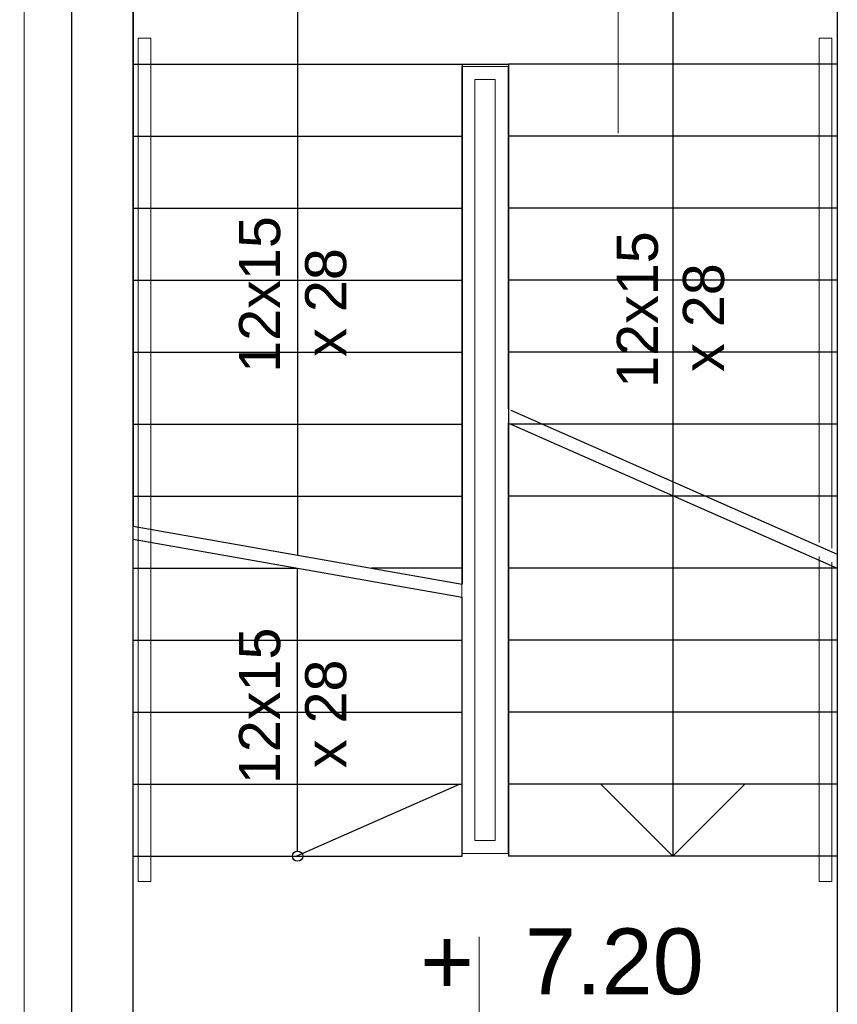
# Model space of a CAD drawing. Header units: millimetres. Extents: x -8838 to 31257, y -6224 to 3754.
# Tile 173 of 205: x 1438 to 1756, y -484 to -101. Entities that reach past the tile are written whole.
import ezdxf
from ezdxf.enums import TextEntityAlignment as Align

# ---------------------------------------------------------------- set-up
doc = ezdxf.new("R2010")
doc.units = ezdxf.units.MM
doc.header["$LTSCALE"] = 10
doc.header["$MEASUREMENT"] = 0
for name, pattern in [('rzut 2 pietra$0$ArchiTECH.PC 5. Line Type', [0.0053, 0.003, -0.001, 0.0003, -0.001]), ('rzut 2 pietra$0$ArchiTECH.PC Solid Line Type', [0]), ('SUFIT_2 PIETRO$0$ArchiTECH.PC Solid Line Type', [0])]:
    doc.linetypes.add(name, pattern=pattern)
doc.layers.add('_Etapy_opis', color=7, linetype='CONTINUOUS', lineweight=18)
doc.layers.add('IS_ARCH', color=254, linetype='CONTINUOUS', lineweight=18)
doc.layers.add('SUFIT_2 PIETRO$0$INWENTARYZACJA', color=254, linetype='CONTINUOUS')
doc.styles.add('rzut 2 pietra$0$ArchiTECHStyle1', font='arial.ttf', dxfattribs={"height": 0.16})

msp = doc.modelspace()

# ---------------------------------------------------------------- linework, layer by layer
at = {"layer": '_Etapy_opis', "color": 4}
msp.add_lwpolyline([(-776.25, 604.49), (-776.25, -3694.17), (2363.6, -3694.17), (2363.6, -1431.17), (1440, -1431.17), (1440, 604.49), (-776.25, 604.49)], dxfattribs=at)
at = {"layer": '_Etapy_opis', "color": 6}
msp.add_lwpolyline([(1440, 604.49), (1440, -1431.17), (7540.52, -1431.17), (7540.52, 604.49)], close=True, dxfattribs=at)
at = {"layer": 'IS_ARCH', "linetype": 'rzut 2 pietra$0$ArchiTECH.PC 5. Line Type'}
msp.add_line((1440, 773.48), (1440, -3818.88), dxfattribs=at)
at = {"layer": 'IS_ARCH', "linetype": 'rzut 2 pietra$0$ArchiTECH.PC Solid Line Type'}
for p, q in [((1671.09, 161.07), (1671.09, -144.89)), ((1458.36, 60.08), (1458.36, -615.92)), ((1482.36, -615.92), (1482.36, 60.08)), ((1756.36, 60.08), (1756.36, -615.92)), ((1756.36, 60), (1756.36, -607.5)), ((1482.36, 41), (1482.36, -297.64)), ((1482.36, 41), (1482.36, -297.64)), ((1756.36, 41), (1756.36, -426)), ((1756.36, 41), (1756.36, -426)), ((1546.36, -54), (1546.36, -308.92)), ((1546.36, -54), (1546.36, -308.92)), ((1692.36, -54), (1692.36, -426)), ((1692.36, -54), (1692.36, -426)), ((1484.29, -107.92), (1489.29, -107.92)), ((1484.29, -107.92), (1484.29, -435.92)), ((1489.29, -107.92), (1489.29, -435.92)), ((1749.29, -107.92), (1749.29, -304.05)), ((1749.29, -107.92), (1754.29, -107.92)), ((1754.29, -107.92), (1754.29, -306.25)), ((1482.36, -118), (1610.36, -118)), ((1482.36, -118), (1610.36, -118)), ((1610.36, -118), (1610.36, -320.21)), ((1610.36, -118), (1628.42, -118)), ((1610.36, -118), (1610.36, -320.21)), ((1610.36, -118), (1628.42, -118)), ((1628.42, -118), (1628.42, -426)), ((1628.42, -118), (1628.42, -426)), ((1756.36, -118), (1628.42, -118)), ((1756.36, -118), (1628.42, -118)), ((1610.29, -118.92), (1628.29, -118.92)), ((1610.29, -118.92), (1610.29, -424.92)), ((1628.29, -118.92), (1628.29, -252.01)), ((1615.29, -123.92), (1623.29, -123.92)), ((1615.29, -123.92), (1615.29, -419.92)), ((1623.29, -123.92), (1623.29, -260.12)), ((1482.36, -146), (1610.36, -146)), ((1482.36, -146), (1610.36, -146)), ((1756.36, -146), (1628.42, -146)), ((1756.36, -146), (1628.42, -146)), ((1482.36, -174), (1610.36, -174)), ((1482.36, -174), (1610.36, -174)), ((1756.36, -174), (1628.42, -174)), ((1756.36, -174), (1628.42, -174)), ((1482.36, -202), (1610.36, -202)), ((1482.36, -202), (1610.36, -202)), ((1756.36, -202), (1628.42, -202)), ((1756.36, -202), (1628.42, -202)), ((1482.36, -230), (1610.36, -230)), ((1482.36, -230), (1610.36, -230)), ((1756.36, -230), (1628.42, -230)), ((1756.36, -230), (1628.42, -230)), ((1629.36, -252.54), (1756.36, -308.54)), ((1482.36, -258), (1610.36, -258)), ((1482.36, -258), (1610.36, -258)), ((1623.29, -260.12), (1623.29, -419.92)), ((1628.29, -257.48), (1628.29, -424.92)), ((1756.36, -258), (1628.42, -258)), ((1756.36, -258), (1628.42, -258)), ((1629.36, -258), (1756.36, -314)), ((1482.36, -286), (1610.36, -286)), ((1482.36, -286), (1610.36, -286)), ((1756.36, -286), (1628.42, -286)), ((1756.36, -286), (1628.42, -286)), ((1482.36, -297.64), (1610.36, -320.21)), ((1482.36, -426), (1482.36, -302.72)), ((1482.36, -426), (1482.36, -302.72)), ((1482.36, -302.72), (1610.36, -325.28)), ((1749.29, -309.51), (1749.29, -435.92)), ((1754.29, -311.72), (1754.29, -435.92)), ((1482.36, -314), (1546.36, -314)), ((1546.36, -424), (1546.36, -314)), ((1546.36, -424), (1546.36, -314)), ((1610.36, -314), (1575.15, -314)), ((1756.36, -314), (1628.42, -314)), ((1756.36, -314), (1628.42, -314)), ((1610.36, -426), (1610.36, -325.28)), ((1610.36, -426), (1610.36, -325.28)), ((1482.36, -342), (1610.36, -342)), ((1482.36, -342), (1610.36, -342)), ((1756.36, -342), (1628.42, -342)), ((1756.36, -342), (1628.42, -342)), ((1482.36, -370), (1610.36, -370)), ((1482.36, -370), (1610.36, -370)), ((1756.36, -370), (1628.42, -370)), ((1756.36, -370), (1628.42, -370)), ((1482.36, -398), (1610.36, -398)), ((1482.36, -398), (1610.36, -398)), ((1545.86, -426), (1609.36, -398)), ((1756.36, -398), (1628.42, -398)), ((1756.36, -398), (1628.42, -398)), ((1692.36, -426), (1664.36, -398)), ((1692.36, -426), (1720.36, -398)), ((1615.29, -419.92), (1623.29, -419.92)), ((1610.29, -424.92), (1628.29, -424.92)), ((1482.36, -426), (1610.36, -426)), ((1482.36, -426), (1610.36, -426)), ((1756.36, -426), (1628.42, -426)), ((1756.36, -426), (1628.42, -426)), ((1484.29, -435.92), (1489.29, -435.92)), ((1754.29, -435.92), (1749.29, -435.92)), ((1617.03, -457.36), (1617.03, -519.19))]:
    msp.add_line(p, q, dxfattribs=at)
at = {"layer": 'SUFIT_2 PIETRO$0$INWENTARYZACJA', "linetype": 'SUFIT_2 PIETRO$0$ArchiTECH.PC Solid Line Type'}
for p, q in [((1458.36, 60.08), (1458.36, -615.92)), ((1482.36, -615.92), (1482.36, 60.08)), ((1756.36, 60.08), (1756.36, -615.92)), ((1756.36, 60), (1756.36, -607.5)), ((1482.36, 41), (1482.36, -297.64)), ((1482.36, 41), (1482.36, -297.64)), ((1756.36, 41), (1756.36, -426)), ((1756.36, 41), (1756.36, -426)), ((1546.36, -54), (1546.36, -308.92)), ((1546.36, -54), (1546.36, -308.92)), ((1692.36, -54), (1692.36, -426)), ((1692.36, -54), (1692.36, -426)), ((1482.36, -118), (1610.36, -118)), ((1482.36, -118), (1610.36, -118)), ((1610.36, -118), (1610.36, -320.21)), ((1610.36, -118), (1628.42, -118)), ((1610.36, -118), (1610.36, -320.21)), ((1610.36, -118), (1628.42, -118)), ((1628.42, -118), (1628.42, -426)), ((1628.42, -118), (1628.42, -426)), ((1756.36, -118), (1628.42, -118)), ((1756.36, -118), (1628.42, -118)), ((1482.36, -146), (1610.36, -146)), ((1482.36, -146), (1610.36, -146)), ((1756.36, -146), (1628.42, -146)), ((1756.36, -146), (1628.42, -146)), ((1482.36, -174), (1610.36, -174)), ((1482.36, -174), (1610.36, -174)), ((1756.36, -174), (1628.42, -174)), ((1756.36, -174), (1628.42, -174)), ((1482.36, -202), (1610.36, -202)), ((1482.36, -202), (1610.36, -202)), ((1756.36, -202), (1628.42, -202)), ((1756.36, -202), (1628.42, -202)), ((1482.36, -230), (1610.36, -230)), ((1482.36, -230), (1610.36, -230)), ((1756.36, -230), (1628.42, -230)), ((1756.36, -230), (1628.42, -230)), ((1629.36, -252.54), (1756.36, -308.54)), ((1482.36, -258), (1610.36, -258)), ((1482.36, -258), (1610.36, -258)), ((1756.36, -258), (1628.42, -258)), ((1756.36, -258), (1628.42, -258)), ((1629.36, -258), (1756.36, -314)), ((1482.36, -286), (1610.36, -286)), ((1482.36, -286), (1610.36, -286)), ((1756.36, -286), (1628.42, -286)), ((1756.36, -286), (1628.42, -286)), ((1482.36, -297.64), (1610.36, -320.21)), ((1482.36, -426), (1482.36, -302.72)), ((1482.36, -426), (1482.36, -302.72)), ((1482.36, -302.72), (1610.36, -325.28)), ((1482.36, -314), (1546.36, -314)), ((1546.36, -424), (1546.36, -314)), ((1546.36, -424), (1546.36, -314)), ((1610.36, -314), (1575.15, -314)), ((1756.36, -314), (1628.42, -314)), ((1756.36, -314), (1628.42, -314)), ((1610.36, -426), (1610.36, -325.28)), ((1610.36, -426), (1610.36, -325.28)), ((1482.36, -342), (1610.36, -342)), ((1482.36, -342), (1610.36, -342)), ((1756.36, -342), (1628.42, -342)), ((1756.36, -342), (1628.42, -342)), ((1482.36, -370), (1610.36, -370)), ((1482.36, -370), (1610.36, -370)), ((1756.36, -370), (1628.42, -370)), ((1756.36, -370), (1628.42, -370)), ((1482.36, -398), (1610.36, -398)), ((1482.36, -398), (1610.36, -398)), ((1545.86, -426), (1609.36, -398)), ((1756.36, -398), (1628.42, -398)), ((1756.36, -398), (1628.42, -398)), ((1692.36, -426), (1664.36, -398)), ((1692.36, -426), (1720.36, -398)), ((1482.36, -426), (1610.36, -426)), ((1482.36, -426), (1610.36, -426)), ((1756.36, -426), (1628.42, -426)), ((1756.36, -426), (1628.42, -426))]:
    msp.add_line(p, q, dxfattribs=at)
msp.add_circle((1546.36, -426), 2, dxfattribs=at)

# ---------------------------------------------------------------- texts
at = {"layer": 'IS_ARCH', "style": 'rzut 2 pietra$0$ArchiTECHStyle1'}
for s, p in [('12x15', (1544.36, -238.01)), ('12x15', (1691.36, -243.89)), (' x 28', (1570.09, -238.01)), (' x 28', (1717.09, -243.89)), ('12x15', (1544.36, -398)), (' x 28', (1570.09, -398))]:
    msp.add_text(s, height=16, rotation=90, dxfattribs=at).set_placement(p, align=Align.BOTTOM_LEFT)
msp.add_text('+  7.20', height=25.6, dxfattribs=at).set_placement((1594.06, -487.39), align=Align.BOTTOM_LEFT)

doc.saveas('drawing.dxf')
